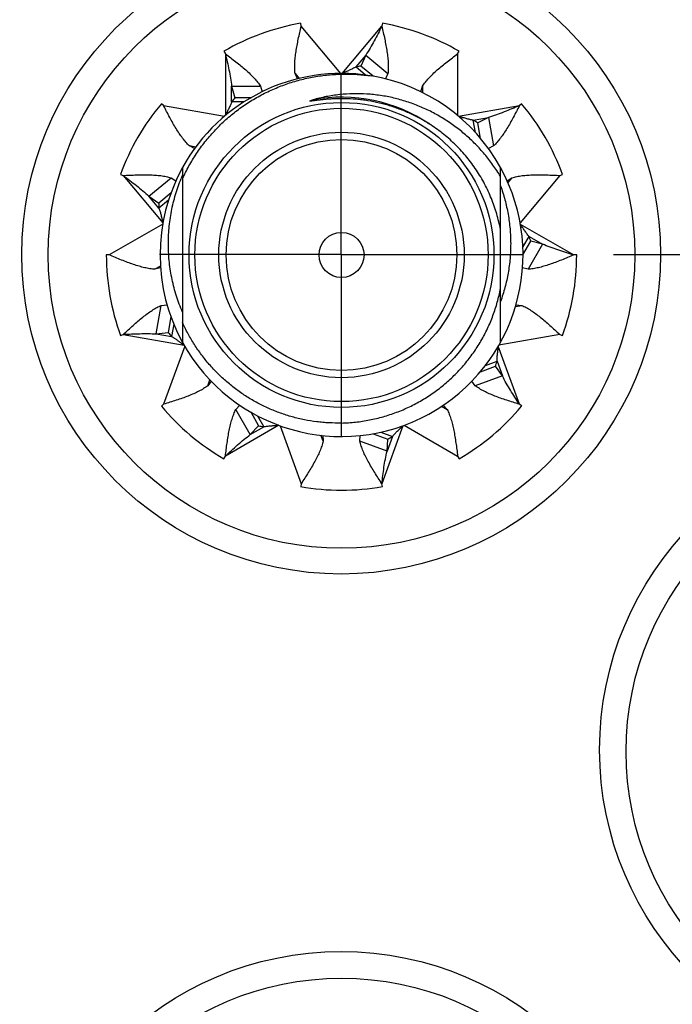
# Model space of a CAD drawing. Header units: inches. Extents: x 0 to 22, y 0 to 17.
# Tile 44 of 98: x 11.671 to 12.12, y 9.905 to 10.583. Entities that reach past the tile are written whole.
import ezdxf

# ---------------------------------------------------------------- set-up
doc = ezdxf.new("R2010")
doc.units = ezdxf.units.IN
doc.header["$LTSCALE"] = 1.21
doc.header["$MEASUREMENT"] = 0
doc.linetypes.add('CENTER', pattern=[0.6, 0.375, -0.075, 0.075, -0.075])
doc.layers.get('0').update_dxf_attribs({"linetype": 'CONTINUOUS'})
doc.layers.add('02___PRT_ALL_AXES', color=7, linetype='CONTINUOUS')
doc.layers.add('DIMENSIONS', color=7, linetype='CONTINUOUS')
doc.styles.get("Standard").update_dxf_attribs({"font": 'txt', "width": 0.8})
doc.dimstyles.new('DIMSTYLE_1', dxfattribs={"dimtxt": 0.125, "dimasz": 0.18, "dimexe": 0.125, "dimexo": 0.0625, "dimgap": 0.03125, "dimtad": 0, "dimtih": 1, "dimtoh": 1, "dimzin": 4, "dimdsep": 46, "dimtxsty": 'STANDARD', "dimblk": '_FILLED', "dimblk1": '_FILLED', "dimblk2": '_FILLED', "dimcen": 0.09, "dimadec": 0, "dimazin": 0, "dimtp": 0.01, "dimtm": 0.01, "dimtfac": 1, "dimtofl": 0, "dimtmove": 0, "dimatfit": 3, "dimldrblk": '_FILLED', "dimfxl": 1, "dimtolj": 1, "dimtzin": 4, "dimarcsym": 0})

# ---------------------------------------------------------------- blocks, each defined once
blk = doc.blocks.new('*D13')
at = {"layer": 'DIMENSIONS', "color": 2, "linetype": 'CONTINUOUS'}
blk.add_line((12.29001, 7.60072), (12.29001, 6.01376), dxfattribs=at)
at = {"layer": 'DIMENSIONS', "color": 2, "linetype": 'CONTINUOUS', "insert": (12.22751, 5.95126), "char_height": 0.125, "width": 1.525, "attachment_point": 3, "rotation": 90, "line_spacing_factor": 0.9}
blk.add_mtext('4X 4.90{\\Ftxt.shx;\\W1.000000;\\H0.125000; }[124.4]', dxfattribs=at)
blk = doc.blocks.new('_FILLED')
at = {"color": 0, "linetype": 'BYBLOCK'}
blk.add_solid([(0, 0), (-1, 0.1736), (-1, -0.1736)], dxfattribs=at)
blk = doc.blocks.new('*D27')
at = {"layer": 'DIMENSIONS', "color": 2, "linetype": 'CONTINUOUS'}
blk.add_line((12.07956, 10.42117), (13.13721, 10.42117), dxfattribs=at)
at = {"layer": 'DIMENSIONS', "color": 2, "linetype": 'CONTINUOUS', "insert": (13.19971, 10.48367), "char_height": 0.125, "width": 1.125, "attachment_point": 1, "line_spacing_factor": 0.9}
blk.add_mtext('3.77{\\Ftxt.shx;\\W1.000000;\\H0.125000; }[95.9]', dxfattribs=at)

msp = doc.modelspace()

# ---------------------------------------------------------------- linework, layer by layer
at = {"color": 7, "linetype": 'CONTINUOUS'}
for p, q in [((11.86444, 10.57843), (11.86409, 10.5804)), ((11.92035, 10.5804), (11.92, 10.57843)), ((11.81122, 10.56116), (11.81222, 10.55943)), ((11.90896, 10.55853), (11.9056, 10.55095)), ((11.90896, 10.55853), (11.92421, 10.54573)), ((11.97222, 10.55943), (11.97322, 10.56116)), ((11.90867, 10.54474), (11.90204, 10.55029)), ((11.91394, 10.54396), (11.9056, 10.55095)), ((11.86183, 10.54211), (11.86023, 10.54573)), ((11.92421, 10.54573), (11.9226, 10.54208)), ((11.81655, 10.53708), (11.83647, 10.53708)), ((11.81655, 10.53708), (11.81885, 10.52912)), ((11.83647, 10.53708), (11.83758, 10.53321)), ((11.94687, 10.53328), (11.94797, 10.53708)), ((11.76965, 10.52371), (11.76812, 10.525)), ((11.82514, 10.52633), (11.81655, 10.52633)), ((11.82986, 10.52912), (11.81885, 10.52912)), ((11.89222, 10.52848), (11.89049, 10.52846)), ((12.01632, 10.525), (12.01479, 10.52371)), ((11.98444, 10.50518), (11.98294, 10.5137)), ((11.99353, 10.51557), (11.98609, 10.51192)), ((11.988, 10.5011), (11.98609, 10.51192)), ((11.99353, 10.51557), (11.99699, 10.49595)), ((11.79104, 10.49419), (11.78745, 10.49595)), ((11.99699, 10.49595), (11.99339, 10.49419)), ((11.73999, 10.47627), (11.74187, 10.47559)), ((11.78272, 10.48115), (11.78272, 10.47328)), ((12.00172, 10.36058), (12.00172, 10.48115)), ((12.04257, 10.47559), (12.04445, 10.47627)), ((11.75955, 10.46125), (11.77481, 10.47405)), ((11.77481, 10.47405), (11.77809, 10.47185)), ((11.78272, 10.47324), (11.78272, 10.36058)), ((12.00635, 10.47185), (12.00963, 10.47405)), ((11.77484, 10.46369), (11.76643, 10.45663)), ((11.75955, 10.46125), (11.76643, 10.45663)), ((11.7731, 10.45859), (11.76646, 10.45302)), ((12.01707, 10.42618), (12.02139, 10.43366)), ((12.01722, 10.42086), (12.02265, 10.43028)), ((12.0307, 10.42829), (12.02074, 10.41104)), ((12.0307, 10.42829), (12.02265, 10.43028)), ((11.73222, 10.42086), (11.73022, 10.42086)), ((12.05422, 10.42086), (12.05222, 10.42086)), ((11.76754, 10.41199), (11.7637, 10.41104)), ((12.02074, 10.41104), (12.01689, 10.41199)), ((11.76463, 10.36652), (11.76809, 10.38614)), ((11.76809, 10.38614), (11.77202, 10.38656)), ((12.01238, 10.38657), (12.01635, 10.38614)), ((11.77477, 10.37817), (11.77287, 10.36741)), ((11.76463, 10.36652), (11.77287, 10.36741)), ((11.77673, 10.37324), (11.77522, 10.36466)), ((11.73999, 10.36546), (11.74187, 10.36614)), ((11.78221, 10.35989), (11.78374, 10.35876)), ((12.04257, 10.36614), (12.04445, 10.36546)), ((11.99133, 10.3447), (11.9994, 10.34764)), ((11.98787, 10.34048), (11.99819, 10.34423)), ((12.00307, 10.33754), (11.99819, 10.34423)), ((11.80242, 10.33393), (11.80008, 10.33072)), ((11.98436, 10.33072), (11.982, 10.33396)), ((12.00307, 10.33754), (11.98436, 10.33072)), ((11.76965, 10.31802), (11.76812, 10.31673)), ((11.81945, 10.31447), (11.8222, 10.31733)), ((11.82941, 10.29722), (11.81945, 10.31447)), ((11.82965, 10.31274), (11.83515, 10.3032)), ((11.96224, 10.31733), (11.96499, 10.31447)), ((12.01632, 10.31673), (12.01479, 10.31802)), ((11.83443, 10.31002), (11.83872, 10.3026)), ((11.82941, 10.29722), (11.83515, 10.3032)), ((11.9192, 10.29881), (11.92725, 10.29588)), ((11.87931, 10.29655), (11.87958, 10.29259)), ((11.90486, 10.29259), (11.90513, 10.29657)), ((11.92358, 10.28578), (11.90486, 10.29259)), ((11.91393, 10.29776), (11.92414, 10.29404)), ((11.92358, 10.28578), (11.92414, 10.29404)), ((11.81122, 10.28057), (11.81222, 10.2823)), ((11.97222, 10.2823), (11.97322, 10.28057)), ((11.86444, 10.26329), (11.86409, 10.26133)), ((11.92035, 10.26133), (11.92, 10.26329))]:
    msp.add_line(p, q, dxfattribs=at)
at = {"color": 9, "linetype": 'CONTINUOUS'}
for p, q in [((11.89177, 10.54586), (11.86444, 10.57843)), ((11.89267, 10.54586), (11.92, 10.57843)), ((11.81222, 10.55943), (11.81222, 10.51691)), ((11.90896, 10.55853), (11.90204, 10.55029)), ((11.97222, 10.55943), (11.97222, 10.51691)), ((11.86023, 10.54573), (11.86301, 10.5424)), ((11.81655, 10.52633), (11.81655, 10.53708)), ((11.94797, 10.53708), (11.94797, 10.53281)), ((11.76965, 10.52371), (11.81152, 10.51633)), ((11.97292, 10.51633), (12.01479, 10.52371)), ((11.98294, 10.5137), (11.99353, 10.51557)), ((11.79179, 10.49518), (11.78745, 10.49595)), ((11.74187, 10.47559), (11.7692, 10.44302)), ((12.04257, 10.47559), (12.01524, 10.44302)), ((12.00963, 10.47405), (12.00681, 10.4707)), ((11.76646, 10.45302), (11.75955, 10.46125)), ((11.76904, 10.44212), (11.73222, 10.42086)), ((12.0154, 10.44212), (12.05222, 10.42086)), ((12.02139, 10.43366), (12.0307, 10.42829)), ((11.76748, 10.41322), (11.7637, 10.41104)), ((12.01208, 10.38539), (12.01635, 10.38614)), ((11.74187, 10.36614), (11.78374, 10.35876)), ((11.76463, 10.36652), (11.77522, 10.36466)), ((12.04257, 10.36614), (12.0007, 10.35876)), ((11.78419, 10.35797), (11.76965, 10.31802)), ((12.01479, 10.31802), (12.00024, 10.35797)), ((11.9994, 10.34764), (12.00307, 10.33754)), ((11.80008, 10.33072), (11.80158, 10.33485)), ((11.9612, 10.31666), (11.96499, 10.31447)), ((11.84904, 10.30356), (11.81222, 10.2823)), ((11.82941, 10.29722), (11.83872, 10.3026)), ((11.84989, 10.30325), (11.86444, 10.26329)), ((11.93454, 10.30325), (11.92, 10.26329)), ((11.9354, 10.30356), (11.97222, 10.2823)), ((11.87958, 10.29259), (11.87809, 10.29669)), ((11.92725, 10.29588), (11.92358, 10.28578))]:
    msp.add_line(p, q, dxfattribs=at)
at = {"color": 7, "linetype": 'CONTINUOUS'}
for centre, radius in [((11.89196, 10.42117), 0.22), ((11.89222, 10.42086), 0.202), ((11.89222, 10.42086), 0.105), ((11.89222, 10.42086), 0.0845), ((11.89222, 10.42086), 0.0795), ((11.89222, 10.42086), 0.0155), ((12.29001, 10.08017), 0.22), ((12.29022, 10.07886), 0.202), ((11.89196, 9.72117), 0.22), ((11.89222, 9.72086), 0.202)]:
    msp.add_circle(centre, radius, dxfattribs=at)
at = {"color": 9, "linetype": 'CONTINUOUS'}
msp.add_circle((11.89222, 10.42086), 0.101, dxfattribs=at)
at = {"color": 7, "linetype": 'CONTINUOUS'}
for centre, radius, start, end in [((11.89222, 10.42086), 0.162, 100, 120), ((11.89222, 10.42086), 0.162, 60, 80), ((11.91753, 10.47663), 0.07528, 99.11757, 101.86797), ((11.89222, 10.42086), 0.125, 80.95028, 151.16355), ((11.89222, 10.42086), 0.125, 28.83645, 80.49223), ((11.89222, 10.42086), 0.162, 140, 160), ((11.87576, 10.47985), 0.07528, 139.11757, 141.86797), ((11.89222, 10.42086), 0.162, 20, 40), ((11.94745, 10.44731), 0.07528, 59.11757, 61.86797), ((11.89222, 10.42086), 0.125, 151.19283, 208.80493), ((11.89512, 10.42794), 0.12222, 156.87172, 158.05342), ((11.89222, 10.42086), 0.125, 208.83645, 28.79287), ((11.8417, 10.45547), 0.07528, 179.11757, 181.86797), ((11.95153, 10.40562), 0.07528, 19.11757, 21.86797), ((11.89222, 10.42086), 0.162, 180, 200), ((11.89222, 10.42086), 0.162, 340, 360), ((11.83127, 10.4149), 0.07528, 219.11757, 221.86797), ((11.92786, 10.37107), 0.07528, 339.11757, 341.86797), ((11.89222, 10.42086), 0.162, 220, 240), ((11.89222, 10.42086), 0.162, 300, 320), ((11.84937, 10.37712), 0.07528, 259.11757, 261.86797), ((11.88751, 10.35981), 0.07528, 299.11757, 301.86797), ((11.89222, 10.42086), 0.162, 260, 280)]:
    msp.add_arc(centre, radius, start, end, dxfattribs=at)
at = {"color": 9, "linetype": 'CONTINUOUS'}
msp.add_arc((11.89222, 10.42086), 0.10861, 55.95741, 100.40641, dxfattribs=at)
at = {"color": 7, "linetype": 'CONTINUOUS'}
for points, knots in [([(11.86023, 10.54573), (11.86009, 10.54687), (11.85994, 10.54925), (11.86001, 10.55295), (11.86033, 10.55685), (11.86088, 10.56094), (11.8616, 10.56518), (11.86247, 10.56953), (11.86343, 10.57396), (11.8641, 10.57694), (11.86444, 10.57843)], [0, 0, 0, 0, 0.10435, 0.215842, 0.334278, 0.459053, 0.589249, 0.723711, 0.861106, 1, 1, 1, 1]), ([(11.92, 10.57843), (11.91914, 10.57673), (11.91742, 10.57332), (11.91477, 10.56826), (11.91198, 10.56331), (11.90999, 10.5601), (11.90896, 10.55853)], [0, 0, 0, 0, 0.251797, 0.502749, 0.75223, 1, 1, 1, 1]), ([(11.92, 10.57843), (11.92034, 10.57694), (11.92101, 10.57396), (11.92197, 10.56953), (11.92283, 10.56518), (11.92356, 10.56094), (11.92411, 10.55685), (11.92443, 10.55295), (11.9245, 10.54925), (11.92435, 10.54687), (11.92421, 10.54573)], [0, 0, 0, 0, 0.138894, 0.276289, 0.410751, 0.540947, 0.665722, 0.784158, 0.89565, 1, 1, 1, 1]), ([(11.81222, 10.55943), (11.81344, 10.5585), (11.81586, 10.55665), (11.81945, 10.55387), (11.82291, 10.55109), (11.82619, 10.54831), (11.82924, 10.54553), (11.832, 10.54275), (11.83442, 10.53997), (11.83584, 10.53804), (11.83647, 10.53708)], [0, 0, 0, 0, 0.138894, 0.276289, 0.410751, 0.540947, 0.665722, 0.784158, 0.89565, 1, 1, 1, 1]), ([(11.81222, 10.55943), (11.81266, 10.55757), (11.81353, 10.55385), (11.81474, 10.54827), (11.81579, 10.54269), (11.81633, 10.53895), (11.81655, 10.53708)], [0, 0, 0, 0, 0.251797, 0.502749, 0.75223, 1, 1, 1, 1]), ([(11.94797, 10.53708), (11.9486, 10.53804), (11.95002, 10.53997), (11.95244, 10.54275), (11.9552, 10.54553), (11.95825, 10.54831), (11.96153, 10.55109), (11.96499, 10.55387), (11.96857, 10.55665), (11.971, 10.5585), (11.97222, 10.55943)], [0, 0, 0, 0, 0.10435, 0.215842, 0.334278, 0.459053, 0.589249, 0.723711, 0.861106, 1, 1, 1, 1]), ([(11.90204, 10.55029), (11.9017, 10.55008), (11.901, 10.54966), (11.8999, 10.54908), (11.89875, 10.54853), (11.89757, 10.54799), (11.89636, 10.54746), (11.89472, 10.54676), (11.89349, 10.54623), (11.89267, 10.54586)], [0, 0, 0, 0, 0.11667, 0.23666, 0.359556, 0.4849, 0.61214, 0.740734, 1, 1, 1, 1]), ([(11.78272, 10.47324), (11.78408, 10.47626), (11.78631, 10.48071), (11.78963, 10.48645), (11.79318, 10.49204), (11.79805, 10.49875), (11.80345, 10.50504), (11.80806, 10.5098), (11.81286, 10.51437), (11.8192, 10.51971), (11.82731, 10.52547), (11.83585, 10.53057), (11.84478, 10.53496), (11.85403, 10.53862), (11.86196, 10.54103), (11.8684, 10.54258), (11.8749, 10.54387), (11.88312, 10.54499), (11.89139, 10.54545), (11.89802, 10.54543), (11.90464, 10.54514), (11.90959, 10.54462), (11.91287, 10.54415)], [0, 0, 0, 0, 0.062496, 0.093751, 0.125005, 0.187501, 0.249998, 0.281252, 0.312507, 0.375004, 0.4375, 0.499997, 0.562494, 0.624991, 0.687488, 0.718743, 0.749998, 0.812495, 0.874993, 0.906247, 0.937502, 1, 1, 1, 1]), ([(12.00172, 10.47498), (12.0001, 10.47765), (11.99752, 10.48156), (11.99379, 10.48657), (11.98986, 10.49143), (11.9846, 10.49721), (11.9789, 10.50255), (11.9741, 10.50655), (11.96915, 10.51035), (11.96268, 10.51473), (11.95452, 10.51935), (11.94602, 10.52329), (11.93722, 10.52653), (11.92819, 10.52904), (11.92052, 10.5305), (11.91433, 10.53128), (11.90811, 10.53181), (11.9003, 10.53197), (11.8925, 10.53148), (11.88631, 10.53069), (11.88016, 10.52963), (11.8756, 10.52854), (11.8726, 10.52769)], [0, 0, 0, 0, 0.062524, 0.093791, 0.125057, 0.187574, 0.250088, 0.28135, 0.312612, 0.375119, 0.437622, 0.500122, 0.562618, 0.62511, 0.687598, 0.718847, 0.750096, 0.812575, 0.87505, 0.906292, 0.937534, 1, 1, 1, 1]), ([(11.78745, 10.49595), (11.78661, 10.49674), (11.78496, 10.49847), (11.78264, 10.50134), (11.78038, 10.50454), (11.77817, 10.50802), (11.776, 10.51173), (11.77387, 10.51563), (11.77176, 10.51964), (11.77036, 10.52235), (11.76965, 10.52371)], [0, 0, 0, 0, 0.10435, 0.215842, 0.334278, 0.459053, 0.589249, 0.723711, 0.861106, 1, 1, 1, 1]), ([(11.81655, 10.52633), (11.81643, 10.52595), (11.81615, 10.52517), (11.81568, 10.52402), (11.81516, 10.52286), (11.8146, 10.52169), (11.81402, 10.52051), (11.81322, 10.51892), (11.81261, 10.51772), (11.81222, 10.51691)], [0, 0, 0, 0, 0.11667, 0.23666, 0.359556, 0.4849, 0.61214, 0.740734, 1, 1, 1, 1]), ([(11.89049, 10.52846), (11.88956, 10.52845), (11.88815, 10.52841), (11.88628, 10.52832), (11.88488, 10.52824), (11.88348, 10.52815), (11.88208, 10.52804), (11.88068, 10.52792), (11.87951, 10.5278), (11.87858, 10.5277), (11.87788, 10.52762), (11.87718, 10.52754), (11.87649, 10.52746), (11.87579, 10.52738), (11.87509, 10.52729), (11.87451, 10.52722), (11.87405, 10.52716), (11.8737, 10.52711), (11.87335, 10.52707), (11.873, 10.52702), (11.87266, 10.52698), (11.87237, 10.52695), (11.87213, 10.52692), (11.87196, 10.5269), (11.87179, 10.52688), (11.87161, 10.52686), (11.87144, 10.52685), (11.87129, 10.52684), (11.87118, 10.52683), (11.87109, 10.52682), (11.871, 10.52682), (11.87092, 10.52681), (11.87083, 10.52681), (11.87076, 10.52681), (11.8707, 10.52681), (11.87066, 10.52682), (11.87062, 10.52682), (11.87058, 10.52683), (11.87054, 10.52684), (11.87052, 10.52684), (11.8705, 10.52685), (11.87049, 10.52686), (11.87049, 10.52687), (11.87049, 10.52689), (11.87049, 10.5269), (11.87051, 10.52692), (11.87053, 10.52694), (11.87056, 10.52697), (11.8706, 10.52699), (11.87063, 10.52701), (11.87067, 10.52703), (11.87072, 10.52705), (11.87079, 10.52708), (11.87086, 10.52712), (11.87094, 10.52715), (11.87103, 10.52718), (11.87113, 10.52722), (11.87127, 10.52727), (11.87143, 10.52733), (11.8716, 10.52739), (11.87176, 10.52744), (11.87193, 10.52749), (11.8721, 10.52754), (11.87232, 10.52761), (11.87249, 10.52766), (11.8726, 10.52769)], [0, 0, 0, 0, 0.125503, 0.188255, 0.251007, 0.313757, 0.376507, 0.439255, 0.502, 0.533371, 0.564741, 0.596109, 0.627476, 0.658839, 0.6902, 0.721555, 0.73723, 0.752902, 0.768572, 0.784239, 0.7999, 0.815555, 0.823379, 0.8312, 0.839017, 0.846829, 0.854635, 0.86243, 0.866323, 0.870211, 0.874093, 0.877966, 0.881827, 0.885669, 0.887578, 0.889476, 0.891356, 0.893205, 0.895, 0.895859, 0.89667, 0.897421, 0.897772, 0.898118, 0.898853, 0.899657, 0.901371, 0.903173, 0.905018, 0.906889, 0.908775, 0.910673, 0.914491, 0.91833, 0.922182, 0.926044, 0.929912, 0.937666, 0.945434, 0.953212, 0.960998, 0.968791, 0.976588, 0.984389, 1, 1, 1, 1]), ([(11.95372, 10.51039), (11.95145, 10.51186), (11.9468, 10.51465), (11.93954, 10.51832), (11.93329, 10.52092), (11.92818, 10.52273), (11.92301, 10.52435), (11.91644, 10.52603), (11.90977, 10.52722), (11.90439, 10.52788), (11.89899, 10.52835), (11.89493, 10.52848), (11.89222, 10.52848)], [0, 0, 0, 0, 0.124975, 0.249957, 0.374945, 0.437451, 0.499959, 0.624957, 0.74996, 0.812472, 0.874988, 1, 1, 1, 1]), ([(12.01479, 10.52371), (12.01303, 10.52296), (12.00952, 10.52145), (12.00424, 10.51929), (11.99892, 10.51728), (11.99533, 10.51611), (11.99353, 10.51557)], [0, 0, 0, 0, 0.251797, 0.502749, 0.75223, 1, 1, 1, 1]), ([(12.01479, 10.52371), (12.01408, 10.52235), (12.01268, 10.51964), (12.01057, 10.51563), (12.00843, 10.51173), (12.00627, 10.50802), (12.00406, 10.50454), (12.0018, 10.50134), (11.99948, 10.49847), (11.99783, 10.49674), (11.99699, 10.49595)], [0, 0, 0, 0, 0.138894, 0.276289, 0.410751, 0.540947, 0.665722, 0.784158, 0.89565, 1, 1, 1, 1]), ([(11.98294, 10.5137), (11.98254, 10.51375), (11.98173, 10.51389), (11.98052, 10.51415), (11.97928, 10.51446), (11.97803, 10.51481), (11.97677, 10.51518), (11.97506, 10.51569), (11.97378, 10.51608), (11.97292, 10.51633)], [0, 0, 0, 0, 0.11667, 0.23666, 0.359556, 0.4849, 0.61214, 0.740734, 1, 1, 1, 1]), ([(12.00172, 10.43833), (12.00104, 10.44197), (11.99932, 10.4492), (11.99567, 10.45972), (11.99097, 10.46982), (11.98528, 10.4794), (11.97865, 10.48835), (11.97115, 10.49658), (11.96284, 10.50401), (11.95683, 10.50837), (11.95372, 10.51039)], [0, 0, 0, 0, 0.125003, 0.250003, 0.375003, 0.500004, 0.625003, 0.750003, 0.875001, 1, 1, 1, 1]), ([(11.74187, 10.47559), (11.7434, 10.47566), (11.74645, 10.4758), (11.75098, 10.47598), (11.75542, 10.47607), (11.75972, 10.47605), (11.76384, 10.47588), (11.76774, 10.47552), (11.77139, 10.47495), (11.77371, 10.47439), (11.77481, 10.47405)], [0, 0, 0, 0, 0.138894, 0.276289, 0.410751, 0.540947, 0.665722, 0.784158, 0.89565, 1, 1, 1, 1]), ([(11.74187, 10.47559), (11.7434, 10.47444), (11.74645, 10.47215), (11.75097, 10.46866), (11.75537, 10.46506), (11.75818, 10.46254), (11.75955, 10.46125)], [0, 0, 0, 0, 0.251797, 0.502749, 0.75223, 1, 1, 1, 1]), ([(12.00963, 10.47405), (12.01073, 10.47439), (12.01305, 10.47495), (12.0167, 10.47552), (12.0206, 10.47588), (12.02472, 10.47605), (12.02902, 10.47607), (12.03346, 10.47598), (12.03799, 10.4758), (12.04104, 10.47566), (12.04257, 10.47559)], [0, 0, 0, 0, 0.10435, 0.215842, 0.334278, 0.459053, 0.589249, 0.723711, 0.861106, 1, 1, 1, 1]), ([(11.78272, 10.3815), (11.78115, 10.38511), (11.77837, 10.3925), (11.77534, 10.40394), (11.77347, 10.41563), (11.77278, 10.42745), (11.77326, 10.43928), (11.77491, 10.451), (11.77769, 10.46251), (11.78028, 10.46996), (11.78175, 10.47362)], [0, 0, 0, 0, 0.124999, 0.249996, 0.374994, 0.499994, 0.624994, 0.749994, 0.874994, 1, 1, 1, 1]), ([(12.00172, 10.46851), (12.00287, 10.46533), (12.0049, 10.45885), (12.0071, 10.44892), (12.00844, 10.43883), (12.00889, 10.42866), (12.00846, 10.41849), (12.00714, 10.4084), (12.00494, 10.39846), (12.00289, 10.39199), (12.00172, 10.38881)], [0, 0, 0, 0, 0.125002, 0.250002, 0.375003, 0.500003, 0.625003, 0.750003, 0.875001, 1, 1, 1, 1]), ([(11.76646, 10.45302), (11.76661, 10.45264), (11.7669, 10.45188), (11.76728, 10.45069), (11.76763, 10.44947), (11.76795, 10.44821), (11.76826, 10.44693), (11.76867, 10.44519), (11.76898, 10.44389), (11.7692, 10.44302)], [0, 0, 0, 0, 0.11667, 0.23666, 0.359556, 0.4849, 0.61214, 0.740734, 1, 1, 1, 1]), ([(12.02139, 10.43366), (12.02112, 10.43396), (12.02059, 10.43458), (12.01982, 10.43557), (12.01908, 10.4366), (12.01834, 10.43767), (12.01761, 10.43877), (12.01664, 10.44026), (12.0159, 10.44138), (12.0154, 10.44212)], [0, 0, 0, 0, 0.11667, 0.23666, 0.359556, 0.4849, 0.61214, 0.740734, 1, 1, 1, 1]), ([(12.05222, 10.42086), (12.05039, 10.42142), (12.04674, 10.42252), (12.04129, 10.42426), (12.03593, 10.42614), (12.03243, 10.42754), (12.0307, 10.42829)], [0, 0, 0, 0, 0.251797, 0.502749, 0.75223, 1, 1, 1, 1]), ([(11.7637, 10.41104), (11.76255, 10.4111), (11.76018, 10.41137), (11.75655, 10.41208), (11.75276, 10.41307), (11.74883, 10.41432), (11.74478, 10.41577), (11.74065, 10.41738), (11.73645, 10.4191), (11.73363, 10.42027), (11.73222, 10.42086)], [0, 0, 0, 0, 0.10435, 0.215842, 0.334278, 0.459053, 0.589249, 0.723711, 0.861106, 1, 1, 1, 1]), ([(12.05222, 10.42086), (12.0508, 10.42027), (12.04799, 10.4191), (12.04379, 10.41738), (12.03965, 10.41577), (12.03561, 10.41432), (12.03168, 10.41307), (12.02789, 10.41208), (12.02426, 10.41137), (12.02189, 10.4111), (12.02074, 10.41104)], [0, 0, 0, 0, 0.138894, 0.276289, 0.410751, 0.540947, 0.665722, 0.784158, 0.89565, 1, 1, 1, 1]), ([(11.89222, 10.30513), (11.89545, 10.30521), (11.9003, 10.30553), (11.90671, 10.30637), (11.91308, 10.30747), (11.92095, 10.30935), (11.92863, 10.31188), (11.93463, 10.31429), (11.94052, 10.31695), (11.94767, 10.32074), (11.95583, 10.326), (11.96351, 10.33194), (11.97066, 10.3385), (11.97722, 10.34566), (11.98216, 10.35206), (11.98577, 10.35743), (11.98915, 10.36294), (11.99292, 10.3701), (11.99607, 10.37755), (11.99819, 10.38366), (12.00004, 10.38985), (12.00113, 10.39459), (12.00172, 10.39776)], [0, 0, 0, 0, 0.062498, 0.093753, 0.125009, 0.187506, 0.250003, 0.281259, 0.312514, 0.375011, 0.437507, 0.500004, 0.5625, 0.624997, 0.687493, 0.718748, 0.750003, 0.812499, 0.874995, 0.906249, 0.937504, 1, 1, 1, 1]), ([(11.74187, 10.36614), (11.743, 10.36718), (11.74524, 10.36925), (11.7486, 10.3723), (11.75193, 10.37522), (11.75524, 10.37797), (11.75851, 10.38049), (11.76173, 10.38272), (11.76489, 10.38463), (11.76703, 10.38569), (11.76809, 10.38614)], [0, 0, 0, 0, 0.138894, 0.276289, 0.410751, 0.540947, 0.665722, 0.784158, 0.89565, 1, 1, 1, 1]), ([(12.01635, 10.38614), (12.01741, 10.38569), (12.01955, 10.38463), (12.02271, 10.38272), (12.02593, 10.38049), (12.0292, 10.37797), (12.0325, 10.37522), (12.03584, 10.3723), (12.0392, 10.36925), (12.04144, 10.36718), (12.04257, 10.36614)], [0, 0, 0, 0, 0.10435, 0.215842, 0.334278, 0.459053, 0.589249, 0.723711, 0.861106, 1, 1, 1, 1]), ([(11.89222, 10.30513), (11.88936, 10.30506), (11.88507, 10.30512), (11.87937, 10.30551), (11.87369, 10.30611), (11.86663, 10.30725), (11.85967, 10.30891), (11.8542, 10.31055), (11.84878, 10.31238), (11.84215, 10.31504), (11.83444, 10.31881), (11.82703, 10.32313), (11.81995, 10.32798), (11.81325, 10.33333), (11.80695, 10.33916), (11.80109, 10.34543), (11.79571, 10.35211), (11.79082, 10.35915), (11.78645, 10.36654), (11.7839, 10.37166), (11.78272, 10.37426)], [0, 0, 0, 0, 0.062498, 0.093753, 0.125007, 0.187505, 0.250003, 0.281257, 0.312512, 0.37501, 0.437509, 0.500007, 0.562506, 0.625005, 0.687504, 0.750003, 0.812502, 0.875001, 0.937501, 1, 1, 1, 1]), ([(11.74187, 10.36614), (11.74378, 10.36625), (11.74759, 10.36646), (11.75329, 10.36669), (11.75898, 10.36675), (11.76275, 10.36663), (11.76463, 10.36652)], [0, 0, 0, 0, 0.251797, 0.502749, 0.75223, 1, 1, 1, 1]), ([(11.77522, 10.36466), (11.77581, 10.36435), (11.77669, 10.36383), (11.77783, 10.36307), (11.779, 10.36226), (11.78046, 10.3612), (11.78162, 10.36032), (11.78221, 10.35989)], [0, 0, 0, 0, 0.237427, 0.360104, 0.485028, 0.7402, 1, 1, 1, 1]), ([(11.9994, 10.34764), (11.99938, 10.34804), (11.99937, 10.34886), (11.99942, 10.3501), (11.99951, 10.35138), (11.99964, 10.35267), (11.99979, 10.35398), (11.99999, 10.35575), (12.00015, 10.35708), (12.00024, 10.35797)], [0, 0, 0, 0, 0.11667, 0.23666, 0.359556, 0.4849, 0.61214, 0.740734, 1, 1, 1, 1]), ([(12.01479, 10.31802), (12.01374, 10.31962), (12.01165, 10.32281), (12.0086, 10.32764), (12.0057, 10.33253), (12.00392, 10.33586), (12.00307, 10.33754)], [0, 0, 0, 0, 0.251797, 0.502749, 0.75223, 1, 1, 1, 1]), ([(11.80008, 10.33072), (11.79916, 10.33004), (11.79717, 10.32871), (11.79394, 10.32693), (11.7904, 10.32525), (11.78658, 10.32368), (11.78255, 10.32219), (11.77835, 10.32077), (11.77403, 10.31938), (11.77112, 10.31847), (11.76965, 10.31802)], [0, 0, 0, 0, 0.10435, 0.215842, 0.334278, 0.459053, 0.589249, 0.723711, 0.861106, 1, 1, 1, 1]), ([(12.01479, 10.31802), (12.01332, 10.31847), (12.01041, 10.31938), (12.00609, 10.32077), (12.00189, 10.32219), (11.99786, 10.32368), (11.99404, 10.32525), (11.9905, 10.32693), (11.98727, 10.32871), (11.98528, 10.33004), (11.98436, 10.33072)], [0, 0, 0, 0, 0.138894, 0.276289, 0.410751, 0.540947, 0.665722, 0.784158, 0.89565, 1, 1, 1, 1]), ([(11.81222, 10.2823), (11.81241, 10.28382), (11.8128, 10.28685), (11.81342, 10.29134), (11.81409, 10.29573), (11.81486, 10.29996), (11.81574, 10.30399), (11.81677, 10.30777), (11.81797, 10.31126), (11.81893, 10.31345), (11.81945, 10.31447)], [0, 0, 0, 0, 0.138894, 0.276289, 0.410751, 0.540947, 0.665722, 0.784158, 0.89565, 1, 1, 1, 1]), ([(11.96499, 10.31447), (11.96551, 10.31345), (11.96647, 10.31126), (11.96767, 10.30777), (11.9687, 10.30399), (11.96958, 10.29996), (11.97035, 10.29573), (11.97102, 10.29134), (11.97164, 10.28685), (11.97202, 10.28382), (11.97222, 10.2823)], [0, 0, 0, 0, 0.10435, 0.215842, 0.334278, 0.459053, 0.589249, 0.723711, 0.861106, 1, 1, 1, 1]), ([(11.83872, 10.3026), (11.83911, 10.30269), (11.83992, 10.30284), (11.84115, 10.303), (11.84242, 10.30313), (11.84371, 10.30323), (11.84503, 10.30332), (11.84681, 10.30342), (11.84815, 10.3035), (11.84904, 10.30356)], [0, 0, 0, 0, 0.11667, 0.23666, 0.359556, 0.4849, 0.61214, 0.740734, 1, 1, 1, 1]), ([(11.92725, 10.29588), (11.9275, 10.2962), (11.92802, 10.29683), (11.92886, 10.29775), (11.92975, 10.29866), (11.93067, 10.29957), (11.93163, 10.30048), (11.93292, 10.30171), (11.9339, 10.30262), (11.93454, 10.30325)], [0, 0, 0, 0, 0.11667, 0.23666, 0.359556, 0.4849, 0.61214, 0.740734, 1, 1, 1, 1]), ([(11.81222, 10.2823), (11.81361, 10.28361), (11.8164, 10.28622), (11.82062, 10.29007), (11.82493, 10.29376), (11.8279, 10.2961), (11.82941, 10.29722)], [0, 0, 0, 0, 0.251797, 0.502749, 0.75223, 1, 1, 1, 1]), ([(11.87958, 10.29259), (11.87931, 10.29147), (11.87864, 10.28918), (11.87732, 10.28573), (11.87567, 10.28217), (11.87376, 10.27852), (11.87163, 10.27478), (11.86933, 10.27099), (11.86691, 10.26715), (11.86526, 10.26459), (11.86444, 10.26329)], [0, 0, 0, 0, 0.10435, 0.215842, 0.334278, 0.459053, 0.589249, 0.723711, 0.861106, 1, 1, 1, 1]), ([(11.92, 10.26329), (11.91918, 10.26459), (11.91753, 10.26715), (11.91511, 10.27099), (11.91281, 10.27478), (11.91067, 10.27852), (11.90876, 10.28217), (11.90712, 10.28573), (11.9058, 10.28918), (11.90512, 10.29147), (11.90486, 10.29259)], [0, 0, 0, 0, 0.138894, 0.276289, 0.410751, 0.540947, 0.665722, 0.784158, 0.89565, 1, 1, 1, 1]), ([(11.92, 10.26329), (11.92023, 10.26519), (11.92068, 10.26898), (11.92145, 10.27464), (11.92237, 10.28025), (11.92314, 10.28395), (11.92358, 10.28578)], [0, 0, 0, 0, 0.251797, 0.502749, 0.75223, 1, 1, 1, 1])]:
    msp.add_open_spline(points, degree=3, knots=knots, dxfattribs=at)
at = {"layer": '02___PRT_ALL_AXES', "color": 7, "linetype": 'CENTER'}
for q in [(11.89196, 10.54627), (11.76686, 10.42117), (12.01706, 10.42117), (11.89196, 10.29607)]:
    msp.add_line((11.89196, 10.42117), q, dxfattribs=at)

# ---------------------------------------------------------------- dimensions: what is measured, and where the dimension line sits
at = {"layer": 'DIMENSIONS', "color": 2, "linetype": 'CONTINUOUS'}
dim = msp.add_ordinate_dim(feature_location=(12.29001, 7.60072), offset=(0, -1.58696), dtype=1, origin=(7.39401, 11.46717), text='4X <>', dimstyle='DIMSTYLE_1', dxfattribs=at)
dim.commit()
dim.dimension.update_dxf_attribs({"geometry": '*D13', "text_midpoint": (12.29001, 5.18876)})
dim = msp.add_ordinate_dim(feature_location=(12.07956, 10.42117), offset=(1.05765, 0), dtype=0, origin=(12.01706, 6.64626), dimstyle='DIMSTYLE_1', dxfattribs=at)
dim.commit()
dim.dimension.update_dxf_attribs({"geometry": '*D27', "text_midpoint": (13.76221, 10.42117)})

doc.saveas('drawing.dxf')
